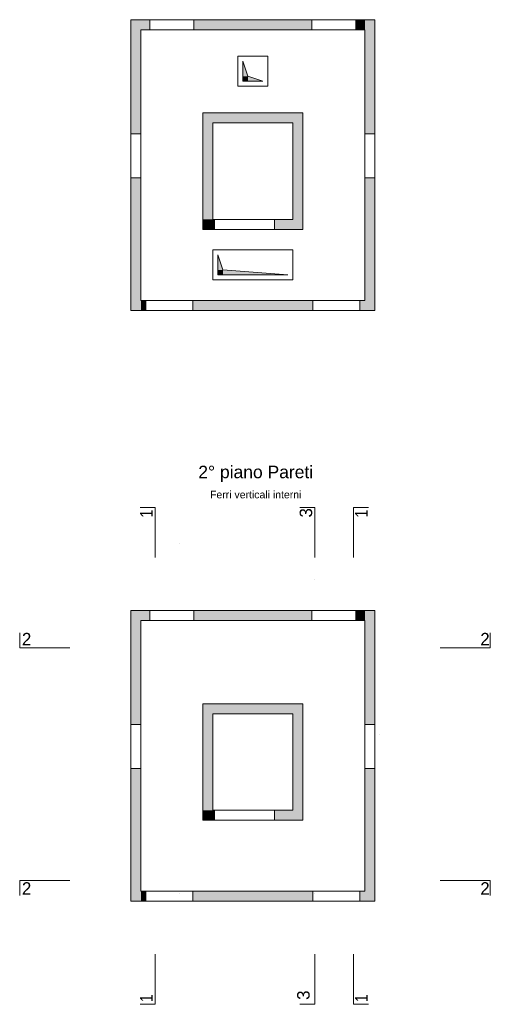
# Model space of a CAD drawing. Header units: metres. Extents: x 1.3 to 56.7, y 2.5 to 40.8.
# Tile 1 of 5: x 1.3 to 10.7, y 2.9 to 22.6. Entities that reach past the tile are written whole.
import ezdxf

# ---------------------------------------------------------------- set-up
doc = ezdxf.new("R2010")
doc.units = ezdxf.units.M
doc.linetypes.add('AUSGEZOGEN', pattern=[0])
for name, color, linetype, lineweight in [('XR$1$Aussparungszeichen', 117, 'AUSGEZOGEN', 35), ('XR$1$Beton Ansicht', 117, 'AUSGEZOGEN', 35), ('XR$1$Decke', 117, 'AUSGEZOGEN', 35), ('XR$1$Fensterleibung Beton', 117, 'AUSGEZOGEN', 50), ('XR$1$Fensteroeffnung Beton', 117, 'AUSGEZOGEN', 35), ('XR$1$STANDARD_1', 7, 'AUSGEZOGEN', 13), ('XR$1$Stilflaeche', 7, 'AUSGEZOGEN', 25), ('XR$1$Text Decke_1', 7, 'AUSGEZOGEN', 25), ('XR$1$Unterzug', 117, 'AUSGEZOGEN', 35), ('XR$1$Wand Beton bewehrt', 117, 'AUSGEZOGEN', 50)]:
    doc.layers.add(name, color=color, linetype=linetype, lineweight=lineweight)
doc.styles.add('ARIAL', font='arial.ttf')

msp = doc.modelspace()

# ---------------------------------------------------------------- hatches: boundary and pattern name
at = {"layer": 'XR$1$Aussparungszeichen', "linetype": 'AUSGEZOGEN', "lineweight": 13, "transparency": 33554687}
for points in [[(5.756, 21.74), (5.756, 21.44), (5.856, 21.44)], [(5.856, 21.44), (5.756, 21.44), (5.756, 21.34), (5.856, 21.34)], [(5.856, 21.44), (5.856, 21.34), (6.156, 21.34)], [(5.256, 17.868), (5.256, 17.568), (5.356, 17.568)], [(5.356, 17.568), (5.256, 17.568), (5.256, 17.468), (5.356, 17.468)], [(5.356, 17.568), (5.356, 17.468), (6.656, 17.468)]]:
    msp.add_hatch(color=7, dxfattribs=at).paths.add_polyline_path(points)
at = {"layer": 'XR$1$Stilflaeche', "linetype": 'AUSGEZOGEN', "lineweight": 25, "transparency": 33554687}
for points in [[(3.896, 22.373), (3.896, 22.573), (3.516, 22.573), (3.516, 22.373)], [(4.776, 22.373), (7.136, 22.373), (7.136, 22.573), (4.776, 22.573)], [(8.016, 22.373), (8.196, 22.373), (8.196, 22.573), (8.016, 22.573)], [(3.516, 22.373), (3.516, 20.293), (3.716, 20.293), (3.716, 22.373)], [(5.156, 18.578), (5.156, 20.508), (4.956, 20.508), (4.956, 18.578)], [(6.756, 20.508), (6.756, 18.578), (6.956, 18.578), (6.956, 20.508)], [(3.716, 19.413), (3.516, 19.413), (3.516, 18.484), (3.716, 18.484)], [(3.516, 18.484), (3.516, 16.758), (3.716, 16.758), (3.716, 18.484)]]:
    msp.add_hatch(color=91, dxfattribs=at).paths.add_polyline_path(points)
at = {"layer": 'XR$1$Wand Beton bewehrt', "linetype": 'AUSGEZOGEN', "lineweight": 13, "transparency": 33554687}
for points in [[(8.396, 20.293), (8.396, 22.573), (8.196, 22.573), (8.196, 20.293)], [(4.956, 20.508), (6.956, 20.508), (6.956, 20.708), (4.956, 20.708)], [(8.196, 19.413), (8.196, 18.418), (8.396, 18.418), (8.396, 19.413)], [(4.956, 18.378), (5.186, 18.378), (5.186, 18.578), (4.956, 18.578)], [(6.956, 18.578), (6.386, 18.578), (6.386, 18.378), (6.956, 18.378)], [(8.396, 16.958), (8.396, 18.418), (8.196, 18.418), (8.196, 16.958)], [(3.816, 16.758), (3.816, 16.958), (3.716, 16.958), (3.716, 16.758)], [(4.756, 16.758), (7.156, 16.758), (7.156, 16.958), (4.756, 16.958)], [(8.396, 16.758), (8.396, 16.958), (8.096, 16.958), (8.096, 16.758)], [(3.896, 10.558), (3.896, 10.758), (3.516, 10.758), (3.516, 10.558)], [(4.776, 10.558), (7.136, 10.558), (7.136, 10.758), (4.776, 10.758)], [(8.016, 10.558), (8.196, 10.558), (8.196, 10.758), (8.016, 10.758)], [(8.396, 8.478), (8.396, 10.758), (8.196, 10.758), (8.196, 8.478)], [(3.516, 10.558), (3.516, 8.478), (3.716, 8.478), (3.716, 10.558)], [(4.956, 8.693), (6.956, 8.693), (6.956, 8.893), (4.956, 8.893)], [(5.156, 6.763), (5.156, 8.693), (4.956, 8.693), (4.956, 6.763)], [(6.756, 8.693), (6.756, 6.763), (6.956, 6.763), (6.956, 8.693)], [(3.716, 7.598), (3.516, 7.598), (3.516, 6.669), (3.716, 6.669)], [(8.196, 7.598), (8.196, 6.603), (8.396, 6.603), (8.396, 7.598)], [(4.956, 6.563), (5.186, 6.563), (5.186, 6.763), (4.956, 6.763)], [(6.956, 6.763), (6.386, 6.763), (6.386, 6.563), (6.956, 6.563)], [(3.516, 6.669), (3.516, 4.943), (3.716, 4.943), (3.716, 6.669)], [(8.396, 5.143), (8.396, 6.603), (8.196, 6.603), (8.196, 5.143)], [(3.816, 4.943), (3.816, 5.143), (3.716, 5.143), (3.716, 4.943)], [(4.756, 4.943), (7.156, 4.943), (7.156, 5.143), (4.756, 5.143)], [(8.396, 4.943), (8.396, 5.143), (8.096, 5.143), (8.096, 4.943)]]:
    msp.add_hatch(color=91, dxfattribs=at).paths.add_polyline_path(points)

# ---------------------------------------------------------------- linework, layer by layer
at = {"layer": 'XR$1$Aussparungszeichen', "color": 250, "linetype": 'AUSGEZOGEN', "lineweight": 13, "transparency": 33554687}
for p, q in [((5.656, 21.84), (5.656, 21.24)), ((6.256, 21.84), (5.656, 21.84)), ((5.756, 21.74), (5.856, 21.44)), ((5.756, 21.34), (5.756, 21.74)), ((6.256, 21.24), (6.256, 21.84)), ((6.156, 21.34), (5.756, 21.34)), ((5.856, 21.44), (6.156, 21.34)), ((5.656, 21.24), (6.256, 21.24)), ((5.156, 17.968), (5.156, 17.368)), ((6.756, 17.968), (5.156, 17.968)), ((6.756, 17.368), (6.756, 17.968)), ((5.256, 17.868), (5.356, 17.568)), ((5.256, 17.468), (5.256, 17.868)), ((5.356, 17.568), (6.656, 17.468)), ((5.156, 17.368), (6.756, 17.368)), ((6.656, 17.468), (5.256, 17.468))]:
    msp.add_line(p, q, dxfattribs=at)
at = {"layer": 'XR$1$Beton Ansicht', "color": 250, "linetype": 'AUSGEZOGEN', "lineweight": 13, "transparency": 33554687}
for p, q in [((5.656, 21.84), (6.256, 21.84)), ((5.656, 21.24), (5.656, 21.84)), ((6.256, 21.84), (6.256, 21.24)), ((6.256, 21.24), (5.656, 21.24)), ((5.156, 17.368), (5.156, 17.968)), ((5.156, 17.968), (6.756, 17.968)), ((6.756, 17.968), (6.756, 17.368)), ((6.756, 17.368), (5.156, 17.368))]:
    msp.add_line(p, q, dxfattribs=at)
at = {"layer": 'XR$1$Decke', "color": 250, "linetype": 'AUSGEZOGEN', "lineweight": 13, "transparency": 33554687}
for p, q in [((8.396, 22.573), (3.516, 22.573)), ((3.516, 22.573), (3.516, 16.758)), ((8.396, 16.758), (8.396, 22.573)), ((5.656, 21.24), (5.656, 21.84)), ((5.656, 21.84), (6.256, 21.84)), ((6.256, 21.84), (6.256, 21.24)), ((6.256, 21.24), (5.656, 21.24)), ((5.156, 18.578), (5.156, 20.508)), ((5.156, 20.508), (6.756, 20.508)), ((6.756, 20.508), (6.756, 18.578)), ((6.756, 18.578), (5.156, 18.578)), ((5.156, 17.368), (5.156, 17.968)), ((5.156, 17.968), (6.756, 17.968)), ((6.756, 17.968), (6.756, 17.368)), ((6.756, 17.368), (5.156, 17.368)), ((3.516, 16.758), (8.396, 16.758))]:
    msp.add_line(p, q, dxfattribs=at)
at = {"layer": 'XR$1$Fensterleibung Beton', "color": 8, "linetype": 'AUSGEZOGEN', "lineweight": 13, "transparency": 33554687}
for p, q in [((3.896, 22.573), (3.896, 22.373)), ((4.776, 22.373), (4.776, 22.573)), ((7.136, 22.573), (7.136, 22.373)), ((8.016, 22.373), (8.016, 22.573)), ((3.716, 20.293), (3.516, 20.293)), ((8.396, 20.293), (8.196, 20.293)), ((3.516, 19.413), (3.716, 19.413)), ((8.196, 19.413), (8.396, 19.413))]:
    msp.add_line(p, q, dxfattribs=at)
at = {"layer": 'XR$1$Fensterleibung Beton', "color": 250, "linetype": 'AUSGEZOGEN', "lineweight": 13, "transparency": 33554687}
for p, q in [((3.896, 10.758), (3.896, 10.558)), ((4.776, 10.558), (4.776, 10.758)), ((7.136, 10.758), (7.136, 10.558)), ((8.016, 10.558), (8.016, 10.758)), ((3.716, 8.478), (3.516, 8.478)), ((8.396, 8.478), (8.196, 8.478)), ((3.516, 7.598), (3.716, 7.598)), ((8.196, 7.598), (8.396, 7.598))]:
    msp.add_line(p, q, dxfattribs=at)
at = {"layer": 'XR$1$Fensteroeffnung Beton', "color": 8, "linetype": 'AUSGEZOGEN', "lineweight": 13, "transparency": 33554687}
for p, q in [((4.776, 22.573), (3.896, 22.573)), ((8.016, 22.573), (7.136, 22.573)), ((3.896, 22.373), (4.776, 22.373)), ((7.136, 22.373), (8.016, 22.373)), ((3.516, 20.293), (3.516, 19.413)), ((3.716, 19.413), (3.716, 20.293)), ((8.196, 20.293), (8.196, 19.413)), ((8.396, 19.413), (8.396, 20.293))]:
    msp.add_line(p, q, dxfattribs=at)
at = {"layer": 'XR$1$Fensteroeffnung Beton', "color": 250, "linetype": 'AUSGEZOGEN', "lineweight": 13, "transparency": 33554687}
for p, q in [((4.776, 10.758), (3.896, 10.758)), ((8.016, 10.758), (7.136, 10.758)), ((3.896, 10.558), (4.776, 10.558)), ((7.136, 10.558), (8.016, 10.558)), ((3.516, 8.478), (3.516, 7.598)), ((3.716, 7.598), (3.716, 8.478)), ((8.196, 8.478), (8.196, 7.598)), ((8.396, 7.598), (8.396, 8.478))]:
    msp.add_line(p, q, dxfattribs=at)
at = {"layer": 'XR$1$STANDARD_1', "color": 8, "linetype": 'AUSGEZOGEN', "lineweight": 13, "transparency": 33554687}
for p, q in [((3.896, 22.573), (3.896, 22.573)), ((4.776, 22.573), (4.776, 22.573)), ((7.136, 22.573), (7.136, 22.573)), ((8.016, 22.573), (8.016, 22.573)), ((3.896, 22.373), (3.896, 22.373)), ((4.776, 22.373), (4.776, 22.373)), ((7.136, 22.373), (7.136, 22.373)), ((8.016, 22.373), (8.016, 22.373)), ((3.516, 20.293), (3.516, 20.293)), ((3.716, 20.293), (3.716, 20.293)), ((8.196, 20.293), (8.196, 20.293)), ((8.396, 20.293), (8.396, 20.293)), ((3.516, 19.413), (3.516, 19.413)), ((3.716, 19.413), (3.716, 19.413)), ((8.196, 19.413), (8.196, 19.413)), ((8.396, 19.413), (8.396, 19.413)), ((5.186, 18.578), (5.186, 18.578)), ((6.386, 18.578), (6.386, 18.578)), ((5.186, 18.378), (5.186, 18.378)), ((6.386, 18.378), (6.386, 18.378)), ((3.816, 16.958), (3.816, 16.958)), ((4.756, 16.958), (4.756, 16.958)), ((7.156, 16.958), (7.156, 16.958)), ((8.096, 16.958), (8.096, 16.958)), ((3.816, 16.758), (3.816, 16.758)), ((4.756, 16.758), (4.756, 16.758)), ((7.156, 16.758), (7.156, 16.758)), ((8.096, 16.758), (8.096, 16.758))]:
    msp.add_line(p, q, dxfattribs=at)
at = {"layer": 'XR$1$STANDARD_1', "color": 250, "linetype": 'AUSGEZOGEN', "lineweight": 13, "transparency": 33554687}
for p, q in [((3.896, 10.758), (3.896, 10.758)), ((4.776, 10.758), (4.776, 10.758)), ((7.136, 10.758), (7.136, 10.758)), ((8.016, 10.758), (8.016, 10.758)), ((3.896, 10.558), (3.896, 10.558)), ((4.776, 10.558), (4.776, 10.558)), ((7.136, 10.558), (7.136, 10.558)), ((8.016, 10.558), (8.016, 10.558)), ((3.516, 8.478), (3.516, 8.478)), ((3.716, 8.478), (3.716, 8.478)), ((8.196, 8.478), (8.196, 8.478)), ((8.396, 8.478), (8.396, 8.478)), ((3.516, 7.598), (3.516, 7.598)), ((3.716, 7.598), (3.716, 7.598)), ((8.196, 7.598), (8.196, 7.598)), ((8.396, 7.598), (8.396, 7.598)), ((5.186, 6.763), (5.186, 6.763)), ((6.386, 6.763), (6.386, 6.763)), ((5.186, 6.563), (5.186, 6.563)), ((6.386, 6.563), (6.386, 6.563)), ((3.816, 5.143), (3.816, 5.143)), ((4.756, 5.143), (4.756, 5.143)), ((7.156, 5.143), (7.156, 5.143)), ((8.096, 5.143), (8.096, 5.143)), ((3.816, 4.943), (3.816, 4.943)), ((4.756, 4.943), (4.756, 4.943)), ((8.096, 4.943), (8.096, 4.943))]:
    msp.add_line(p, q, dxfattribs=at)
at = {"layer": 'XR$1$Text Decke_1', "color": 250, "linetype": 'AUSGEZOGEN', "lineweight": 13, "transparency": 33554687}
for p, q in [((4, 12.818), (3.7, 12.818)), ((4, 11.818), (4, 12.818)), ((7.195, 12.818), (6.895, 12.818)), ((7.195, 11.818), (7.195, 12.818)), ((7.967, 12.818), (8.267, 12.818)), ((7.967, 11.818), (7.967, 12.818)), ((4.495, 12.098), (4.495, 12.098)), ((4.495, 12.098), (4.495, 12.098)), ((4.495, 12.098), (4.495, 12.098)), ((7.195, 11.378), (7.195, 11.378)), ((7.195, 11.378), (7.195, 11.378)), ((7.195, 11.378), (7.195, 11.378)), ((1.293, 10.01), (1.293, 10.31)), ((10.704, 10.01), (10.704, 10.31)), ((2.293, 10.01), (1.293, 10.01)), ((9.704, 10.01), (10.704, 10.01)), ((3.512, 8.28), (3.512, 8.28)), ((3.512, 8.28), (3.512, 8.28)), ((3.512, 8.28), (3.512, 8.28)), ((8.485, 8.28), (8.485, 8.28)), ((8.485, 8.28), (8.485, 8.28)), ((8.485, 8.28), (8.485, 8.28)), ((1.293, 5.357), (1.293, 5.057)), ((2.293, 5.357), (1.293, 5.357)), ((9.704, 5.357), (10.704, 5.357)), ((10.704, 5.357), (10.704, 5.057)), ((4.495, 5.102), (4.495, 5.102)), ((4.495, 5.102), (4.495, 5.102)), ((4.495, 5.102), (4.495, 5.102)), ((7.195, 5.102), (7.195, 5.102)), ((7.195, 5.102), (7.195, 5.102)), ((7.195, 5.102), (7.195, 5.102)), ((4, 3.883), (4, 2.883)), ((7.195, 3.883), (7.195, 2.883)), ((7.967, 3.883), (7.967, 2.883)), ((4, 2.883), (3.7, 2.883)), ((7.195, 2.883), (6.895, 2.883)), ((7.967, 2.883), (8.267, 2.883))]:
    msp.add_line(p, q, dxfattribs=at)
at = {"layer": 'XR$1$Unterzug', "color": 8, "linetype": 'AUSGEZOGEN', "lineweight": 13, "transparency": 33554687}
for p, q in [((6.386, 18.578), (5.186, 18.578)), ((5.186, 18.378), (6.386, 18.378)), ((4.756, 16.958), (3.816, 16.958)), ((8.096, 16.958), (7.156, 16.958)), ((3.816, 16.758), (4.756, 16.758)), ((7.156, 16.758), (8.096, 16.758))]:
    msp.add_line(p, q, dxfattribs=at)
at = {"layer": 'XR$1$Unterzug', "color": 250, "linetype": 'AUSGEZOGEN', "lineweight": 13, "transparency": 33554687}
for p, q in [((6.386, 6.763), (5.186, 6.763)), ((5.186, 6.563), (6.386, 6.563)), ((4.756, 5.143), (3.816, 5.143)), ((8.096, 5.143), (7.156, 5.143)), ((3.816, 4.943), (4.756, 4.943)), ((7.156, 4.943), (8.096, 4.943))]:
    msp.add_line(p, q, dxfattribs=at)
at = {"layer": 'XR$1$Wand Beton bewehrt', "color": 8, "linetype": 'AUSGEZOGEN', "lineweight": 13, "transparency": 33554687}
for p, q in [((3.896, 22.573), (3.516, 22.573)), ((3.516, 22.573), (3.516, 22.373)), ((7.136, 22.573), (4.776, 22.573)), ((8.196, 22.573), (8.016, 22.573)), ((8.396, 22.573), (8.196, 22.573)), ((8.396, 20.293), (8.396, 22.573)), ((3.516, 22.373), (3.516, 20.293)), ((3.716, 20.293), (3.716, 22.373)), ((3.716, 22.373), (3.896, 22.373)), ((4.776, 22.373), (7.136, 22.373)), ((8.016, 22.373), (8.196, 22.373)), ((8.196, 22.373), (8.196, 20.293)), ((6.956, 20.708), (4.956, 20.708)), ((4.956, 20.708), (4.956, 20.508)), ((6.956, 20.508), (6.956, 20.708)), ((4.956, 20.508), (4.956, 18.578)), ((5.156, 20.508), (6.756, 20.508)), ((5.156, 18.578), (5.156, 20.508)), ((6.756, 20.508), (6.756, 18.578)), ((6.956, 18.578), (6.956, 20.508)), ((3.516, 19.413), (3.516, 18.484)), ((3.716, 18.484), (3.716, 19.413)), ((8.196, 19.413), (8.196, 18.418)), ((8.396, 18.418), (8.396, 19.413)), ((4.956, 18.578), (4.956, 18.378)), ((5.186, 18.578), (5.156, 18.578)), ((5.186, 18.578), (5.186, 18.378)), ((6.386, 18.378), (6.386, 18.578)), ((6.756, 18.578), (6.386, 18.578)), ((6.956, 18.378), (6.956, 18.578)), ((3.516, 18.484), (3.516, 16.758)), ((3.716, 16.958), (3.716, 18.484)), ((4.956, 18.378), (5.186, 18.378)), ((6.386, 18.378), (6.956, 18.378)), ((8.196, 18.418), (8.196, 16.958)), ((8.396, 16.958), (8.396, 18.418)), ((3.816, 16.958), (3.716, 16.958)), ((3.816, 16.958), (3.816, 16.758)), ((4.756, 16.758), (4.756, 16.958)), ((7.156, 16.958), (4.756, 16.958)), ((7.156, 16.958), (7.156, 16.758)), ((8.096, 16.758), (8.096, 16.958)), ((8.196, 16.958), (8.096, 16.958)), ((8.396, 16.758), (8.396, 16.958)), ((3.516, 16.758), (3.716, 16.758)), ((3.716, 16.758), (3.816, 16.758)), ((4.756, 16.758), (7.156, 16.758)), ((8.096, 16.758), (8.396, 16.758))]:
    msp.add_line(p, q, dxfattribs=at)
at = {"layer": 'XR$1$Wand Beton bewehrt', "color": 250, "linetype": 'AUSGEZOGEN', "lineweight": 13, "transparency": 33554687}
for p, q in [((3.896, 10.758), (3.516, 10.758)), ((3.516, 10.758), (3.516, 10.558)), ((7.136, 10.758), (4.776, 10.758)), ((8.196, 10.758), (8.016, 10.758)), ((8.396, 10.758), (8.196, 10.758)), ((8.396, 8.478), (8.396, 10.758)), ((3.516, 10.558), (3.516, 8.478)), ((3.716, 8.478), (3.716, 10.558)), ((3.716, 10.558), (3.896, 10.558)), ((4.776, 10.558), (7.136, 10.558)), ((8.016, 10.558), (8.196, 10.558)), ((8.196, 10.558), (8.196, 8.478)), ((6.956, 8.893), (4.956, 8.893)), ((4.956, 8.893), (4.956, 8.693)), ((6.956, 8.693), (6.956, 8.893)), ((4.956, 8.693), (4.956, 6.763)), ((5.156, 8.693), (6.756, 8.693)), ((5.156, 6.763), (5.156, 8.693)), ((6.756, 8.693), (6.756, 6.763)), ((6.956, 6.763), (6.956, 8.693)), ((3.516, 7.598), (3.516, 6.669)), ((3.716, 6.669), (3.716, 7.598)), ((8.196, 7.598), (8.196, 6.603)), ((8.396, 6.603), (8.396, 7.598)), ((4.956, 6.763), (4.956, 6.563)), ((5.186, 6.763), (5.156, 6.763)), ((5.186, 6.763), (5.186, 6.563)), ((6.386, 6.563), (6.386, 6.763)), ((6.756, 6.763), (6.386, 6.763)), ((6.956, 6.563), (6.956, 6.763)), ((3.516, 6.669), (3.516, 4.943)), ((3.716, 5.143), (3.716, 6.669)), ((4.956, 6.563), (5.186, 6.563)), ((6.386, 6.563), (6.956, 6.563)), ((8.196, 6.603), (8.196, 5.143)), ((8.396, 5.143), (8.396, 6.603)), ((3.816, 5.143), (3.716, 5.143)), ((3.816, 5.143), (3.816, 4.943)), ((4.756, 4.943), (4.756, 5.143)), ((7.156, 5.143), (4.756, 5.143)), ((7.156, 5.143), (7.156, 4.943)), ((8.096, 4.943), (8.096, 5.143)), ((8.196, 5.143), (8.096, 5.143)), ((8.396, 4.943), (8.396, 5.143)), ((3.516, 4.943), (3.716, 4.943)), ((3.716, 4.943), (3.816, 4.943)), ((4.756, 4.943), (7.156, 4.943)), ((8.096, 4.943), (8.396, 4.943))]:
    msp.add_line(p, q, dxfattribs=at)

# ---------------------------------------------------------------- texts
at = {"layer": 'XR$1$STANDARD_1', "color": 7, "linetype": 'AUSGEZOGEN', "lineweight": 25, "transparency": 33554687, "insert": (6.013, 13.653), "char_height": 0.25, "width": 3.97501, "attachment_point": 2, "line_spacing_factor": 1.204819, "style": 'ARIAL'}
msp.add_mtext('\\A1;2{\\A0;\\W1.02;%%D} piano Pareti\\P{\\H0.6x;Ferri verticali interni}', dxfattribs=at)
at = {"layer": 'XR$1$Text Decke_1', "color": 250, "linetype": 'AUSGEZOGEN', "lineweight": 13, "transparency": 33554687, "char_height": 0.25, "attachment_point": 7, "rotation": 90, "style": 'ARIAL'}
for s, insert, width in [('\\W0.80;1', (3.95, 12.617), 0.27469), ('\\W0.97;3', (7.145, 12.617), 0.31323), ('\\W0.80;1', (8.251, 12.617), 0.27469), ('\\W0.80;1', (3.95, 2.927), 0.27469), ('\\W0.97;3', (7.095, 2.971), 0.31323), ('\\W0.80;1', (8.251, 2.927), 0.27469)]:
    msp.add_mtext(s, dxfattribs=dict(at, insert=insert, width=width))
at = {"layer": 'XR$1$Text Decke_1', "color": 250, "linetype": 'AUSGEZOGEN', "lineweight": 13, "transparency": 33554687, "char_height": 0.25, "width": 0.31323, "attachment_point": 7, "style": 'ARIAL'}
for insert in [(1.337, 10.06), (10.504, 10.06), (1.337, 5.074), (10.504, 5.074)]:
    msp.add_mtext('\\W0.97;2', dxfattribs=dict(at, insert=insert))

doc.saveas('drawing.dxf')
